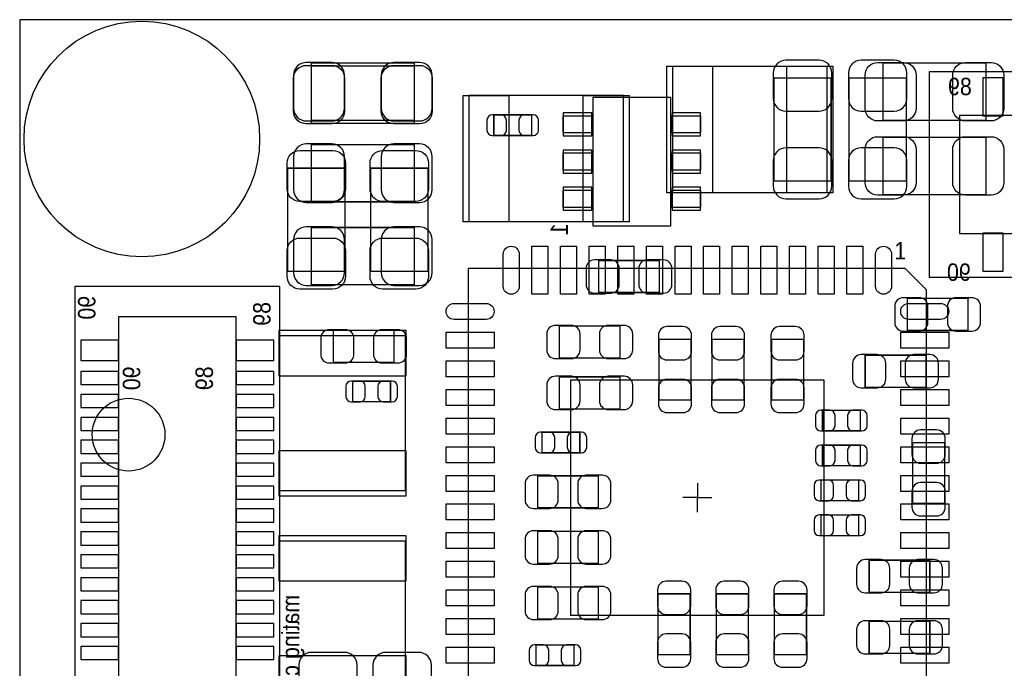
# Model space of a CAD drawing. Extents: x 6 to 62.7, y -1.8 to 30.1.
# Tile 3 of 12: x 6 to 23.2, y 18.8 to 30.1. Entities that reach past the tile are written whole.
import ezdxf

# ---------------------------------------------------------------- set-up
doc = ezdxf.new("R2010")
doc.units = 0
for name, color, linetype in [('BG_OUTLINE', 3, 'CONTINUOUS'), ('PG_ASSEMBLY_BOTTOM', 140, 'CONTINUOUS'), ('PG_ASSEMBLY_TOP', 140, 'CONTINUOUS'), ('PG_BODY_CENTER', 211, 'CONTINUOUS'), ('PIN_BOTTOM', 2, 'CONTINUOUS'), ('PIN_TOP', 160, 'CONTINUOUS')]:
    doc.layers.add(name, color=color, linetype=linetype)

msp = doc.modelspace()

# ---------------------------------------------------------------- linework, layer by layer
at = {"layer": 'BG_OUTLINE'}
for points in [[(6.031992, 0), (61.210952, 0), (61.210952, 30.1117), (6.031992, 30.1117)], [(6.031992, 30.1117), (6.031992, 0), (61.210952, 0), (61.210952, 30.1117)]]:
    msp.add_lwpolyline(points, close=True, dxfattribs=at)
at = {"layer": 'PG_ASSEMBLY_BOTTOM', "const_width": 0.024892}
for points in [[(11.12647, 29.354526), (11.12647, 28.354274), (12.926314, 28.354274), (12.926314, 29.354526), (11.12647, 29.354526)], [(20.204938, 29.093922), (19.204686, 29.093922), (19.204686, 27.294078), (20.204938, 27.294078), (20.204938, 29.093922)], [(20.517866, 27.294078), (21.518118, 27.294078), (21.518118, 29.093922), (20.517866, 29.093922), (20.517866, 27.294078)], [(14.972538, 28.090114), (14.972538, 28.450286), (14.312646, 28.450286), (14.312646, 28.090114), (14.972538, 28.090114)], [(11.12647, 27.932126), (11.12647, 26.931874), (12.926314, 26.931874), (12.926314, 27.932126), (11.12647, 27.932126)], [(12.926314, 25.484074), (12.926314, 26.484326), (11.12647, 26.484326), (11.12647, 25.484074), (12.926314, 25.484074)], [(17.20469, 25.348692), (17.20469, 25.908508), (16.144494, 25.908508), (16.144494, 25.348692), (17.20469, 25.348692)], [(21.534374, 25.24633), (21.534374, 24.686514), (22.59457, 24.686514), (22.59457, 25.24633), (21.534374, 25.24633)], [(16.51889, 24.205692), (16.51889, 24.765508), (15.458694, 24.765508), (15.458694, 24.205692), (16.51889, 24.205692)], [(12.56919, 24.129492), (12.56919, 24.689308), (11.508994, 24.689308), (11.508994, 24.129492), (12.56919, 24.129492)], [(17.197324, 23.472902), (17.75714, 23.472902), (17.75714, 24.533098), (17.197324, 24.533098), (17.197324, 23.472902)], [(18.123408, 23.472902), (18.683224, 23.472902), (18.683224, 24.533098), (18.123408, 24.533098), (18.123408, 23.472902)], [(19.7231, 24.533098), (19.163284, 24.533098), (19.163284, 23.472902), (19.7231, 23.472902), (19.7231, 24.533098)], [(21.859494, 23.695152), (21.859494, 24.254968), (20.799298, 24.254968), (20.799298, 23.695152), (21.859494, 23.695152)], [(11.848846, 23.802086), (11.848846, 23.441914), (12.508738, 23.441914), (12.508738, 23.802086), (11.848846, 23.802086)], [(15.458694, 23.876508), (15.458694, 23.316692), (16.51889, 23.316692), (16.51889, 23.876508), (15.458694, 23.876508)], [(20.053046, 23.294086), (20.053046, 22.933914), (20.712938, 22.933914), (20.712938, 23.294086), (20.053046, 23.294086)], [(15.815818, 22.550374), (15.815818, 22.910546), (15.155926, 22.910546), (15.155926, 22.550374), (15.815818, 22.550374)], [(21.627084, 21.669502), (22.1869, 21.669502), (22.1869, 22.729698), (21.627084, 22.729698), (21.627084, 21.669502)], [(20.053046, 22.684486), (20.053046, 22.324314), (20.712938, 22.324314), (20.712938, 22.684486), (20.053046, 22.684486)], [(16.13789, 21.589492), (16.13789, 22.149308), (15.077694, 22.149308), (15.077694, 21.589492), (16.13789, 21.589492)], [(20.027646, 22.074886), (20.027646, 21.714714), (20.687538, 21.714714), (20.687538, 22.074886), (20.027646, 22.074886)], [(20.027646, 21.465286), (20.027646, 21.105114), (20.687538, 21.105114), (20.687538, 21.465286), (20.027646, 21.465286)], [(16.13789, 20.619212), (16.13789, 21.179028), (15.077694, 21.179028), (15.077694, 20.619212), (16.13789, 20.619212)], [(20.868894, 20.676108), (20.868894, 20.116292), (21.92909, 20.116292), (21.92909, 20.676108), (20.868894, 20.676108)], [(15.077694, 20.208748), (15.077694, 19.648932), (16.13789, 19.648932), (16.13789, 20.208748), (15.077694, 20.208748)], [(17.7419, 20.088098), (17.182084, 20.088098), (17.182084, 19.027902), (17.7419, 19.027902), (17.7419, 20.088098)], [(18.7579, 20.088098), (18.198084, 20.088098), (18.198084, 19.027902), (18.7579, 19.027902), (18.7579, 20.088098)], [(19.214084, 19.027902), (19.7739, 19.027902), (19.7739, 20.088098), (19.214084, 20.088098), (19.214084, 19.027902)], [(21.92909, 19.049492), (21.92909, 19.609308), (20.868894, 19.609308), (20.868894, 19.049492), (21.92909, 19.049492)], [(15.711678, 18.836894), (15.711678, 19.197066), (15.051786, 19.197066), (15.051786, 18.836894), (15.711678, 18.836894)]]:
    msp.add_lwpolyline(points, dxfattribs=at)
at = {"layer": 'PG_ASSEMBLY_BOTTOM'}
for points in [[(42.71137, 29.19984), (21.91512, 29.19984), (21.91512, 25.61844), (42.71137, 25.61844), (42.71137, 29.19984)], [(42.181272, 28.43784), (22.445472, 28.43784), (22.445472, 26.38044), (42.181272, 26.38044), (42.181272, 28.43784)], [(10.576052, 4.656582), (10.576052, 25.452832), (6.994652, 25.452832), (6.994652, 4.656582), (10.576052, 4.656582)], [(9.814052, 5.18668), (9.814052, 24.92248), (7.756652, 24.92248), (7.756652, 5.18668), (9.814052, 5.18668)]]:
    msp.add_lwpolyline(points, dxfattribs=at)
for points in [[(16.049752, 26.50998), (16.049752, 28.76042), (17.401032, 28.76042), (17.401032, 26.50998)], [(15.526512, 28.13558), (15.526512, 28.4353), (16.024352, 28.4353), (16.024352, 28.13558)], [(17.426432, 28.13558), (17.426432, 28.4353), (17.924272, 28.4353), (17.924272, 28.13558)], [(15.526512, 27.48534), (15.526512, 27.78506), (16.024352, 27.78506), (16.024352, 27.48534)], [(17.426432, 27.48534), (17.426432, 27.78506), (17.924272, 27.78506), (17.924272, 27.48534)], [(15.526512, 26.8351), (15.526512, 27.13482), (16.024352, 27.13482), (16.024352, 26.8351)], [(17.426432, 26.8351), (17.426432, 27.13482), (17.924272, 27.13482), (17.924272, 26.8351)]]:
    msp.add_lwpolyline(points, close=True, dxfattribs=at)
at = {"layer": 'PG_ASSEMBLY_TOP', "const_width": 0.024892}
for points in [[(11.12647, 28.303474), (11.12647, 29.303726), (12.926314, 29.303726), (12.926314, 28.303474), (11.12647, 28.303474)], [(22.908514, 29.354526), (22.908514, 28.354274), (21.10867, 28.354274), (21.10867, 29.354526), (22.908514, 29.354526)], [(22.908514, 28.059126), (22.908514, 27.058874), (21.10867, 27.058874), (21.10867, 28.059126), (22.908514, 28.059126)], [(10.713466, 27.519122), (11.713718, 27.519122), (11.713718, 25.719278), (10.713466, 25.719278), (10.713466, 27.519122)], [(12.161266, 27.519122), (13.161518, 27.519122), (13.161518, 25.719278), (12.161266, 25.719278), (12.161266, 27.519122)]]:
    msp.add_lwpolyline(points, dxfattribs=at)
at = {"layer": 'PG_ASSEMBLY_TOP'}
for points in [[(17.432782, 27.093926), (20.132802, 27.093926), (20.132802, 29.29382), (17.432782, 29.29382), (17.432782, 27.093926)], [(16.576802, 28.786074), (13.876782, 28.786074), (13.876782, 26.58618), (16.576802, 26.58618), (16.576802, 28.786074)], [(21.498052, 25.7683), (13.867892, 25.7683), (13.867892, 17.7673), (21.868892, 17.7673), (21.868892, 25.39746), (21.498052, 25.7683)], [(12.770866, 21.89099), (12.770866, 24.59101), (10.570972, 24.59101), (10.570972, 21.89099), (12.770866, 21.89099)], [(10.570718, 21.00961), (10.570718, 18.30959), (12.770612, 18.30959), (12.770612, 21.00961), (10.570718, 21.00961)]]:
    msp.add_lwpolyline(points, dxfattribs=at)
at = {"layer": 'PG_BODY_CENTER'}
for points in [[(17.868392, 22.0218), (17.868392, 21.7678), (17.614392, 21.7678)], [(17.868392, 21.5138), (17.868392, 21.7678), (18.122392, 21.7678)]]:
    msp.add_lwpolyline(points, dxfattribs=at)
at = {"layer": 'PIN_BOTTOM'}
for points in [[(11.0363, 28.344368), (11.486388, 28.344368, 0.414414), (11.706352, 28.564332), (11.706352, 29.144468, 0.414414), (11.486388, 29.364432), (11.0363, 29.364432, 0.414414), (10.816336, 29.144468), (10.816336, 28.564332, 0.414414)], [(13.016484, 29.364432), (12.566396, 29.364432, 0.414414), (12.346432, 29.144468), (12.346432, 28.564332, 0.414414), (12.566396, 28.344368), (13.016484, 28.344368, 0.414414), (13.236448, 28.564332), (13.236448, 29.144468, 0.414414)], [(19.19478, 29.184092), (19.19478, 28.734004, 0.414414), (19.414744, 28.51404), (19.99488, 28.51404, 0.414414), (20.214844, 28.734004), (20.214844, 29.184092, 0.414414), (19.99488, 29.404056), (19.414744, 29.404056, 0.414414)], [(20.50796, 29.184092), (20.50796, 28.734004, 0.414414), (20.727924, 28.51404), (21.30806, 28.51404, 0.414414), (21.528024, 28.734004), (21.528024, 29.184092, 0.414414), (21.30806, 29.404056), (20.727924, 29.404056, 0.414414)], [(14.282674, 28.090114), (14.442694, 28.090114, 0.413587), (14.53261, 28.180284), (14.53261, 28.360116, 0.413587), (14.442694, 28.450286), (14.282674, 28.450286, 0.413587), (14.192758, 28.360116), (14.192758, 28.180284, 0.413587)], [(15.00251, 28.450286), (14.84249, 28.450286, 0.413587), (14.752574, 28.360116), (14.752574, 28.180284, 0.413587), (14.84249, 28.090114), (15.00251, 28.090114, 0.413587), (15.092426, 28.180284), (15.092426, 28.360116, 0.413587)], [(11.0363, 26.921968), (11.486388, 26.921968, 0.414414), (11.706352, 27.141932), (11.706352, 27.722068, 0.414414), (11.486388, 27.942032), (11.0363, 27.942032, 0.414414), (10.816336, 27.722068), (10.816336, 27.141932, 0.414414)], [(13.016484, 27.942032), (12.566396, 27.942032, 0.414414), (12.346432, 27.722068), (12.346432, 27.141932, 0.414414), (12.566396, 26.921968), (13.016484, 26.921968, 0.414414), (13.236448, 27.141932), (13.236448, 27.722068, 0.414414)], [(20.214844, 27.203908), (20.214844, 27.653996, 0.414414), (19.99488, 27.87396), (19.414744, 27.87396, 0.414414), (19.19478, 27.653996), (19.19478, 27.203908, 0.414414), (19.414744, 26.983944), (19.99488, 26.983944, 0.414414)], [(21.528024, 27.203908), (21.528024, 27.653996, 0.414414), (21.30806, 27.87396), (20.727924, 27.87396, 0.414414), (20.50796, 27.653996), (20.50796, 27.203908, 0.414414), (20.727924, 26.983944), (21.30806, 26.983944, 0.414414)], [(11.0363, 25.474168), (11.486388, 25.474168, 0.414414), (11.706352, 25.694132), (11.706352, 26.274268, 0.414414), (11.486388, 26.494232), (11.0363, 26.494232, 0.414414), (10.816336, 26.274268), (10.816336, 25.694132, 0.414414)], [(13.016484, 26.494232), (12.566396, 26.494232, 0.414414), (12.346432, 26.274268), (12.346432, 25.694132, 0.414414), (12.566396, 25.474168), (13.016484, 25.474168, 0.414414), (13.236448, 25.694132), (13.236448, 26.274268, 0.414414)], [(16.074644, 25.338532), (16.354552, 25.338532, 0.414846), (16.504666, 25.488646), (16.504666, 25.768554, 0.414846), (16.354552, 25.918668), (16.074644, 25.918668, 0.414846), (15.92453, 25.768554), (15.92453, 25.488646, 0.414846)], [(17.27454, 25.918668), (16.994632, 25.918668, 0.414846), (16.844518, 25.768554), (16.844518, 25.488646, 0.414846), (16.994632, 25.338532), (17.27454, 25.338532, 0.414846), (17.424654, 25.488646), (17.424654, 25.768554, 0.414846)], [(21.464524, 24.676354), (21.744432, 24.676354, 0.414846), (21.894546, 24.826468), (21.894546, 25.106376, 0.414846), (21.744432, 25.25649), (21.464524, 25.25649, 0.414846), (21.31441, 25.106376), (21.31441, 24.826468, 0.414846)], [(22.66442, 25.25649), (22.384512, 25.25649, 0.414846), (22.234398, 25.106376), (22.234398, 24.826468, 0.414846), (22.384512, 24.676354), (22.66442, 24.676354, 0.414846), (22.814534, 24.826468), (22.814534, 25.106376, 0.414846)], [(15.388844, 24.195532), (15.668752, 24.195532, 0.414846), (15.818866, 24.345646), (15.818866, 24.625554, 0.414846), (15.668752, 24.775668), (15.388844, 24.775668, 0.414846), (15.23873, 24.625554), (15.23873, 24.345646, 0.414846)], [(16.58874, 24.775668), (16.308832, 24.775668, 0.414846), (16.158718, 24.625554), (16.158718, 24.345646, 0.414846), (16.308832, 24.195532), (16.58874, 24.195532, 0.414846), (16.738854, 24.345646), (16.738854, 24.625554, 0.414846)], [(11.439144, 24.119332), (11.719052, 24.119332, 0.414846), (11.869166, 24.269446), (11.869166, 24.549354, 0.414846), (11.719052, 24.699468), (11.439144, 24.699468, 0.414846), (11.28903, 24.549354), (11.28903, 24.269446, 0.414846)], [(12.63904, 24.699468), (12.359132, 24.699468, 0.414846), (12.209018, 24.549354), (12.209018, 24.269446, 0.414846), (12.359132, 24.119332), (12.63904, 24.119332, 0.414846), (12.789154, 24.269446), (12.789154, 24.549354, 0.414846)], [(17.187164, 24.602948), (17.187164, 24.32304, 0.414846), (17.337278, 24.172926), (17.617186, 24.172926, 0.414846), (17.7673, 24.32304), (17.7673, 24.602948, 0.414846), (17.617186, 24.753062), (17.337278, 24.753062, 0.414846)], [(18.113248, 24.602948), (18.113248, 24.32304, 0.414846), (18.263362, 24.172926), (18.54327, 24.172926, 0.414846), (18.693384, 24.32304), (18.693384, 24.602948, 0.414846), (18.54327, 24.753062), (18.263362, 24.753062, 0.414846)], [(19.153124, 24.602948), (19.153124, 24.32304, 0.414846), (19.303238, 24.172926), (19.583146, 24.172926, 0.414846), (19.73326, 24.32304), (19.73326, 24.602948, 0.414846), (19.583146, 24.753062), (19.303238, 24.753062, 0.414846)], [(20.729448, 23.684992), (21.009356, 23.684992, 0.414846), (21.15947, 23.835106), (21.15947, 24.115014, 0.414846), (21.009356, 24.265128), (20.729448, 24.265128, 0.414846), (20.579334, 24.115014), (20.579334, 23.835106, 0.414846)], [(21.929344, 24.265128), (21.649436, 24.265128, 0.414846), (21.499322, 24.115014), (21.499322, 23.835106, 0.414846), (21.649436, 23.684992), (21.929344, 23.684992, 0.414846), (22.079458, 23.835106), (22.079458, 24.115014, 0.414846)], [(11.818874, 23.441914), (11.978894, 23.441914, 0.413587), (12.06881, 23.532084), (12.06881, 23.711916, 0.413587), (11.978894, 23.802086), (11.818874, 23.802086, 0.413587), (11.728958, 23.711916), (11.728958, 23.532084, 0.413587)], [(12.53871, 23.802086), (12.37869, 23.802086, 0.413587), (12.288774, 23.711916), (12.288774, 23.532084, 0.413587), (12.37869, 23.441914), (12.53871, 23.441914, 0.413587), (12.628626, 23.532084), (12.628626, 23.711916, 0.413587)], [(15.388844, 23.306532), (15.668752, 23.306532, 0.414846), (15.818866, 23.456646), (15.818866, 23.736554, 0.414846), (15.668752, 23.886668), (15.388844, 23.886668, 0.414846), (15.23873, 23.736554), (15.23873, 23.456646, 0.414846)], [(16.58874, 23.886668), (16.308832, 23.886668, 0.414846), (16.158718, 23.736554), (16.158718, 23.456646, 0.414846), (16.308832, 23.306532), (16.58874, 23.306532, 0.414846), (16.738854, 23.456646), (16.738854, 23.736554, 0.414846)], [(17.7673, 23.403052), (17.7673, 23.68296, 0.414846), (17.617186, 23.833074), (17.337278, 23.833074, 0.414846), (17.187164, 23.68296), (17.187164, 23.403052, 0.414846), (17.337278, 23.252938), (17.617186, 23.252938, 0.414846)], [(18.693384, 23.403052), (18.693384, 23.68296, 0.414846), (18.54327, 23.833074), (18.263362, 23.833074, 0.414846), (18.113248, 23.68296), (18.113248, 23.403052, 0.414846), (18.263362, 23.252938), (18.54327, 23.252938, 0.414846)], [(19.73326, 23.403052), (19.73326, 23.68296, 0.414846), (19.583146, 23.833074), (19.303238, 23.833074, 0.414846), (19.153124, 23.68296), (19.153124, 23.403052, 0.414846), (19.303238, 23.252938), (19.583146, 23.252938, 0.414846)], [(20.023074, 22.933914), (20.183094, 22.933914, 0.413587), (20.27301, 23.024084), (20.27301, 23.203916, 0.413587), (20.183094, 23.294086), (20.023074, 23.294086, 0.413587), (19.933158, 23.203916), (19.933158, 23.024084, 0.413587)], [(20.74291, 23.294086), (20.58289, 23.294086, 0.413587), (20.492974, 23.203916), (20.492974, 23.024084, 0.413587), (20.58289, 22.933914), (20.74291, 22.933914, 0.413587), (20.832826, 23.024084), (20.832826, 23.203916, 0.413587)], [(15.125954, 22.550374), (15.285974, 22.550374, 0.413587), (15.37589, 22.640544), (15.37589, 22.820376, 0.413587), (15.285974, 22.910546), (15.125954, 22.910546, 0.413587), (15.036038, 22.820376), (15.036038, 22.640544, 0.413587)], [(15.84579, 22.910546), (15.68577, 22.910546, 0.413587), (15.595854, 22.820376), (15.595854, 22.640544, 0.413587), (15.68577, 22.550374), (15.84579, 22.550374, 0.413587), (15.935706, 22.640544), (15.935706, 22.820376, 0.413587)], [(21.616924, 22.799548), (21.616924, 22.51964, 0.414846), (21.767038, 22.369526), (22.046946, 22.369526, 0.414846), (22.19706, 22.51964), (22.19706, 22.799548, 0.414846), (22.046946, 22.949662), (21.767038, 22.949662, 0.414846)], [(20.023074, 22.324314), (20.183094, 22.324314, 0.413587), (20.27301, 22.414484), (20.27301, 22.594316, 0.413587), (20.183094, 22.684486), (20.023074, 22.684486, 0.413587), (19.933158, 22.594316), (19.933158, 22.414484, 0.413587)], [(20.74291, 22.684486), (20.58289, 22.684486, 0.413587), (20.492974, 22.594316), (20.492974, 22.414484, 0.413587), (20.58289, 22.324314), (20.74291, 22.324314, 0.413587), (20.832826, 22.414484), (20.832826, 22.594316, 0.413587)], [(15.007844, 21.579332), (15.287752, 21.579332, 0.414846), (15.437866, 21.729446), (15.437866, 22.009354, 0.414846), (15.287752, 22.159468), (15.007844, 22.159468, 0.414846), (14.85773, 22.009354), (14.85773, 21.729446, 0.414846)], [(16.20774, 22.159468), (15.927832, 22.159468, 0.414846), (15.777718, 22.009354), (15.777718, 21.729446, 0.414846), (15.927832, 21.579332), (16.20774, 21.579332, 0.414846), (16.357854, 21.729446), (16.357854, 22.009354, 0.414846)], [(19.997674, 21.714714), (20.157694, 21.714714, 0.413587), (20.24761, 21.804884), (20.24761, 21.984716, 0.413587), (20.157694, 22.074886), (19.997674, 22.074886, 0.413587), (19.907758, 21.984716), (19.907758, 21.804884, 0.413587)], [(20.71751, 22.074886), (20.55749, 22.074886, 0.413587), (20.467574, 21.984716), (20.467574, 21.804884, 0.413587), (20.55749, 21.714714), (20.71751, 21.714714, 0.413587), (20.807426, 21.804884), (20.807426, 21.984716, 0.413587)], [(22.19706, 21.599652), (22.19706, 21.87956, 0.414846), (22.046946, 22.029674), (21.767038, 22.029674, 0.414846), (21.616924, 21.87956), (21.616924, 21.599652, 0.414846), (21.767038, 21.449538), (22.046946, 21.449538, 0.414846)], [(19.997674, 21.105114), (20.157694, 21.105114, 0.413587), (20.24761, 21.195284), (20.24761, 21.375116, 0.413587), (20.157694, 21.465286), (19.997674, 21.465286, 0.413587), (19.907758, 21.375116), (19.907758, 21.195284, 0.413587)], [(20.71751, 21.465286), (20.55749, 21.465286, 0.413587), (20.467574, 21.375116), (20.467574, 21.195284, 0.413587), (20.55749, 21.105114), (20.71751, 21.105114, 0.413587), (20.807426, 21.195284), (20.807426, 21.375116, 0.413587)], [(15.007844, 20.609052), (15.287752, 20.609052, 0.414846), (15.437866, 20.759166), (15.437866, 21.039074, 0.414846), (15.287752, 21.189188), (15.007844, 21.189188, 0.414846), (14.85773, 21.039074), (14.85773, 20.759166, 0.414846)], [(16.20774, 21.189188), (15.927832, 21.189188, 0.414846), (15.777718, 21.039074), (15.777718, 20.759166, 0.414846), (15.927832, 20.609052), (16.20774, 20.609052, 0.414846), (16.357854, 20.759166), (16.357854, 21.039074, 0.414846)], [(20.799044, 20.106132), (21.078952, 20.106132, 0.414846), (21.229066, 20.256246), (21.229066, 20.536154, 0.414846), (21.078952, 20.686268), (20.799044, 20.686268, 0.414846), (20.64893, 20.536154), (20.64893, 20.256246, 0.414846)], [(21.99894, 20.686268), (21.719032, 20.686268, 0.414846), (21.568918, 20.536154), (21.568918, 20.256246, 0.414846), (21.719032, 20.106132), (21.99894, 20.106132, 0.414846), (22.149054, 20.256246), (22.149054, 20.536154, 0.414846)], [(17.171924, 20.157948), (17.171924, 19.87804, 0.414846), (17.322038, 19.727926), (17.601946, 19.727926, 0.414846), (17.75206, 19.87804), (17.75206, 20.157948, 0.414846), (17.601946, 20.308062), (17.322038, 20.308062, 0.414846)], [(18.187924, 20.157948), (18.187924, 19.87804, 0.414846), (18.338038, 19.727926), (18.617946, 19.727926, 0.414846), (18.76806, 19.87804), (18.76806, 20.157948, 0.414846), (18.617946, 20.308062), (18.338038, 20.308062, 0.414846)], [(19.203924, 20.157948), (19.203924, 19.87804, 0.414846), (19.354038, 19.727926), (19.633946, 19.727926, 0.414846), (19.78406, 19.87804), (19.78406, 20.157948, 0.414846), (19.633946, 20.308062), (19.354038, 20.308062, 0.414846)], [(15.007844, 19.638772), (15.287752, 19.638772, 0.414846), (15.437866, 19.788886), (15.437866, 20.068794, 0.414846), (15.287752, 20.218908), (15.007844, 20.218908, 0.414846), (14.85773, 20.068794), (14.85773, 19.788886, 0.414846)], [(16.20774, 20.218908), (15.927832, 20.218908, 0.414846), (15.777718, 20.068794), (15.777718, 19.788886, 0.414846), (15.927832, 19.638772), (16.20774, 19.638772, 0.414846), (16.357854, 19.788886), (16.357854, 20.068794, 0.414846)], [(20.799044, 19.039332), (21.078952, 19.039332, 0.414846), (21.229066, 19.189446), (21.229066, 19.469354, 0.414846), (21.078952, 19.619468), (20.799044, 19.619468, 0.414846), (20.64893, 19.469354), (20.64893, 19.189446, 0.414846)], [(21.99894, 19.619468), (21.719032, 19.619468, 0.414846), (21.568918, 19.469354), (21.568918, 19.189446, 0.414846), (21.719032, 19.039332), (21.99894, 19.039332, 0.414846), (22.149054, 19.189446), (22.149054, 19.469354, 0.414846)], [(17.75206, 18.958052), (17.75206, 19.23796, 0.414846), (17.601946, 19.388074), (17.322038, 19.388074, 0.414846), (17.171924, 19.23796), (17.171924, 18.958052, 0.414846), (17.322038, 18.807938), (17.601946, 18.807938, 0.414846)], [(18.76806, 18.958052), (18.76806, 19.23796, 0.414846), (18.617946, 19.388074), (18.338038, 19.388074, 0.414846), (18.187924, 19.23796), (18.187924, 18.958052, 0.414846), (18.338038, 18.807938), (18.617946, 18.807938, 0.414846)], [(19.78406, 18.958052), (19.78406, 19.23796, 0.414846), (19.633946, 19.388074), (19.354038, 19.388074, 0.414846), (19.203924, 19.23796), (19.203924, 18.958052, 0.414846), (19.354038, 18.807938), (19.633946, 18.807938, 0.414846)], [(15.021814, 18.836894), (15.181834, 18.836894, 0.413587), (15.27175, 18.927064), (15.27175, 19.106896, 0.413587), (15.181834, 19.197066), (15.021814, 19.197066, 0.413587), (14.931898, 19.106896), (14.931898, 18.927064, 0.413587)], [(15.74165, 19.197066), (15.58163, 19.197066, 0.413587), (15.491714, 19.106896), (15.491714, 18.927064, 0.413587), (15.58163, 18.836894), (15.74165, 18.836894, 0.413587), (15.831566, 18.927064), (15.831566, 19.106896, 0.413587)], [(10.90676, 18.846292), (10.90676, 18.396204, 0.414414), (11.126724, 18.17624), (11.70686, 18.17624, 0.414414), (11.926824, 18.396204), (11.926824, 18.846292, 0.414414), (11.70686, 19.066256), (11.126724, 19.066256, 0.414414)], [(12.20216, 18.846292), (12.20216, 18.396204, 0.414414), (12.422124, 18.17624), (13.00226, 18.17624, 0.414414), (13.222224, 18.396204), (13.222224, 18.846292, 0.414414), (13.00226, 19.066256), (12.422124, 19.066256, 0.414414)]]:
    msp.add_lwpolyline(points, format="xyb", close=True, dxfattribs=at)
for points in [[(23.207472, 28.43403), (23.207472, 29.09443), (22.851872, 29.09443), (22.851872, 28.43403)], [(15.525242, 28.08478), (16.025622, 28.08478), (16.025622, 28.4861), (15.525242, 28.4861)], [(17.425162, 28.08478), (17.925542, 28.08478), (17.925542, 28.4861), (17.425162, 28.4861)], [(15.525242, 27.43454), (16.025622, 27.43454), (16.025622, 27.83586), (15.525242, 27.83586)], [(17.425162, 27.43454), (17.925542, 27.43454), (17.925542, 27.83586), (17.425162, 27.83586)], [(15.525242, 26.7843), (16.025622, 26.7843), (16.025622, 27.18562), (15.525242, 27.18562)], [(17.425162, 26.7843), (17.925542, 26.7843), (17.925542, 27.18562), (17.425162, 27.18562)], [(23.207472, 25.72385), (23.207472, 26.38425), (22.851872, 26.38425), (22.851872, 25.72385)], [(7.100062, 24.16048), (7.760462, 24.16048), (7.760462, 24.51608), (7.100062, 24.51608)], [(9.810242, 24.16048), (10.470642, 24.16048), (10.470642, 24.51608), (9.810242, 24.51608)], [(7.100062, 23.74138), (7.760462, 23.74138), (7.760462, 23.96998), (7.100062, 23.96998)], [(9.810242, 23.74138), (10.470642, 23.74138), (10.470642, 23.96998), (9.810242, 23.96998)], [(7.100062, 23.34133), (7.760462, 23.34133), (7.760462, 23.56993), (7.100062, 23.56993)], [(9.810242, 23.34133), (10.470642, 23.34133), (10.470642, 23.56993), (9.810242, 23.56993)], [(7.100062, 22.94128), (7.760462, 22.94128), (7.760462, 23.16988), (7.100062, 23.16988)], [(9.810242, 22.94128), (10.470642, 22.94128), (10.470642, 23.16988), (9.810242, 23.16988)], [(7.100062, 22.54123), (7.760462, 22.54123), (7.760462, 22.76983), (7.100062, 22.76983)], [(9.810242, 22.54123), (10.470642, 22.54123), (10.470642, 22.76983), (9.810242, 22.76983)], [(7.100062, 22.14118), (7.760462, 22.14118), (7.760462, 22.36978), (7.100062, 22.36978)], [(9.810242, 22.14118), (10.470642, 22.14118), (10.470642, 22.36978), (9.810242, 22.36978)], [(7.100062, 21.74113), (7.760462, 21.74113), (7.760462, 21.96973), (7.100062, 21.96973)], [(9.810242, 21.74113), (10.470642, 21.74113), (10.470642, 21.96973), (9.810242, 21.96973)], [(7.100062, 21.34108), (7.760462, 21.34108), (7.760462, 21.56968), (7.100062, 21.56968)], [(9.810242, 21.34108), (10.470642, 21.34108), (10.470642, 21.56968), (9.810242, 21.56968)], [(7.100062, 20.94103), (7.760462, 20.94103), (7.760462, 21.16963), (7.100062, 21.16963)], [(9.810242, 20.94103), (10.470642, 20.94103), (10.470642, 21.16963), (9.810242, 21.16963)], [(7.100062, 20.54098), (7.760462, 20.54098), (7.760462, 20.76958), (7.100062, 20.76958)], [(9.810242, 20.54098), (10.470642, 20.54098), (10.470642, 20.76958), (9.810242, 20.76958)], [(7.100062, 20.14093), (7.760462, 20.14093), (7.760462, 20.36953), (7.100062, 20.36953)], [(9.810242, 20.14093), (10.470642, 20.14093), (10.470642, 20.36953), (9.810242, 20.36953)], [(7.100062, 19.74088), (7.760462, 19.74088), (7.760462, 19.96948), (7.100062, 19.96948)], [(9.810242, 19.74088), (10.470642, 19.74088), (10.470642, 19.96948), (9.810242, 19.96948)], [(7.100062, 19.34083), (7.760462, 19.34083), (7.760462, 19.56943), (7.100062, 19.56943)], [(9.810242, 19.34083), (10.470642, 19.34083), (10.470642, 19.56943), (9.810242, 19.56943)], [(7.100062, 18.94078), (7.760462, 18.94078), (7.760462, 19.16938), (7.100062, 19.16938)], [(9.810242, 18.94078), (10.470642, 18.94078), (10.470642, 19.16938), (9.810242, 19.16938)]]:
    msp.add_lwpolyline(points, close=True, dxfattribs=at)
msp.add_circle((8.165592, 28.0289), 2.0574, dxfattribs=at)
at = {"layer": 'PIN_TOP'}
for points in [[(11.0363, 29.313632), (11.486388, 29.313632, -0.414414), (11.706352, 29.093668), (11.706352, 28.513532, -0.414414), (11.486388, 28.293568), (11.0363, 28.293568, -0.414414), (10.816336, 28.513532), (10.816336, 29.093668, -0.414414)], [(13.016484, 28.293568), (12.566396, 28.293568, -0.414414), (12.346432, 28.513532), (12.346432, 29.093668, -0.414414), (12.566396, 29.313632), (13.016484, 29.313632, -0.414414), (13.236448, 29.093668), (13.236448, 28.513532, -0.414414)], [(21.0185, 29.364432), (21.468588, 29.364432, -0.414414), (21.688552, 29.144468), (21.688552, 28.564332, -0.414414), (21.468588, 28.344368), (21.0185, 28.344368, -0.414414), (20.798536, 28.564332), (20.798536, 29.144468, -0.414414)], [(22.998684, 28.344368), (22.548596, 28.344368, -0.414414), (22.328632, 28.564332), (22.328632, 29.144468, -0.414414), (22.548596, 29.364432), (22.998684, 29.364432, -0.414414), (23.218648, 29.144468), (23.218648, 28.564332, -0.414414)], [(21.0185, 28.069032), (21.468588, 28.069032, -0.414414), (21.688552, 27.849068), (21.688552, 27.268932, -0.414414), (21.468588, 27.048968), (21.0185, 27.048968, -0.414414), (20.798536, 27.268932), (20.798536, 27.849068, -0.414414)], [(22.998684, 27.048968), (22.548596, 27.048968, -0.414414), (22.328632, 27.268932), (22.328632, 27.849068, -0.414414), (22.548596, 28.069032), (22.998684, 28.069032, -0.414414), (23.218648, 27.849068), (23.218648, 27.268932, -0.414414)], [(11.723624, 27.609292), (11.723624, 27.159204, -0.414414), (11.50366, 26.93924), (10.923524, 26.93924, -0.414414), (10.70356, 27.159204), (10.70356, 27.609292, -0.414414), (10.923524, 27.829256), (11.50366, 27.829256, -0.414414)], [(13.171424, 27.609292), (13.171424, 27.159204, -0.414414), (12.95146, 26.93924), (12.371324, 26.93924, -0.414414), (12.15136, 27.159204), (12.15136, 27.609292, -0.414414), (12.371324, 27.829256), (12.95146, 27.829256, -0.414414)], [(10.70356, 25.629108), (10.70356, 26.079196, -0.414414), (10.923524, 26.29916), (11.50366, 26.29916, -0.414414), (11.723624, 26.079196), (11.723624, 25.629108, -0.414414), (11.50366, 25.409144), (10.923524, 25.409144, -0.414414)], [(12.15136, 25.629108), (12.15136, 26.079196, -0.414414), (12.371324, 26.29916), (12.95146, 26.29916, -0.414414), (13.171424, 26.079196), (13.171424, 25.629108, -0.414414), (12.95146, 25.409144), (12.371324, 25.409144, -0.414414)], [(14.477492, 25.45842), (14.477492, 26.01722, -1), (14.756892, 26.01722), (14.756892, 25.45842, -1)], [(20.979892, 25.45842), (20.979892, 26.01722, -1), (21.259292, 26.01722), (21.259292, 25.45842, -1)], [(13.618972, 25.1587), (14.177772, 25.1587, -1), (14.177772, 24.8793), (13.618972, 24.8793, -1)], [(21.559012, 25.1587), (22.117812, 25.1587, -1), (22.117812, 24.8793), (21.559012, 24.8793, -1)]]:
    msp.add_lwpolyline(points, format="xyb", close=True, dxfattribs=at)
for points in [[(17.333722, 27.0891), (17.333722, 29.2989), (18.133822, 29.2989), (18.133822, 27.0891)], [(19.431762, 27.0891), (19.431762, 29.2989), (20.231862, 29.2989), (20.231862, 27.0891)], [(14.577822, 28.7909), (14.577822, 26.5811), (13.777722, 26.5811), (13.777722, 28.7909)], [(16.675862, 28.7909), (16.675862, 26.5811), (15.875762, 26.5811), (15.875762, 28.7909)], [(14.977872, 26.15692), (15.257272, 26.15692), (15.257272, 25.31872), (14.977872, 25.31872)], [(15.478252, 26.15692), (15.757652, 26.15692), (15.757652, 25.31872), (15.478252, 25.31872)], [(15.978632, 26.15692), (16.258032, 26.15692), (16.258032, 25.31872), (15.978632, 25.31872)], [(16.479012, 26.15692), (16.758412, 26.15692), (16.758412, 25.31872), (16.479012, 25.31872)], [(16.979392, 26.15692), (17.258792, 26.15692), (17.258792, 25.31872), (16.979392, 25.31872)], [(17.479772, 26.15692), (17.759172, 26.15692), (17.759172, 25.31872), (17.479772, 25.31872)], [(17.977612, 26.15692), (18.257012, 26.15692), (18.257012, 25.31872), (17.977612, 25.31872)], [(18.477992, 26.15692), (18.757392, 26.15692), (18.757392, 25.31872), (18.477992, 25.31872)], [(18.978372, 26.15692), (19.257772, 26.15692), (19.257772, 25.31872), (18.978372, 25.31872)], [(19.478752, 26.15692), (19.758152, 26.15692), (19.758152, 25.31872), (19.478752, 25.31872)], [(19.979132, 26.15692), (20.258532, 26.15692), (20.258532, 25.31872), (19.979132, 25.31872)], [(20.479512, 26.15692), (20.758912, 26.15692), (20.758912, 25.31872), (20.479512, 25.31872)], [(12.775692, 23.88997), (10.565892, 23.88997), (10.565892, 24.69007), (12.775692, 24.69007)], [(14.317472, 24.65832), (14.317472, 24.37892), (13.479272, 24.37892), (13.479272, 24.65832)], [(22.257512, 24.65832), (22.257512, 24.37892), (21.419312, 24.37892), (21.419312, 24.65832)], [(14.317472, 24.15794), (14.317472, 23.87854), (13.479272, 23.87854), (13.479272, 24.15794)], [(22.257512, 24.15794), (22.257512, 23.87854), (21.419312, 23.87854), (21.419312, 24.15794)], [(15.658592, 23.8252), (20.078192, 23.8252), (20.078192, 19.7104), (15.658592, 19.7104)], [(14.317472, 23.65756), (14.317472, 23.37816), (13.479272, 23.37816), (13.479272, 23.65756)], [(22.257512, 23.65756), (22.257512, 23.37816), (21.419312, 23.37816), (21.419312, 23.65756)], [(14.317472, 23.15718), (14.317472, 22.87778), (13.479272, 22.87778), (13.479272, 23.15718)], [(22.257512, 23.15718), (22.257512, 22.87778), (21.419312, 22.87778), (21.419312, 23.15718)], [(12.775692, 21.79193), (10.565892, 21.79193), (10.565892, 22.59203), (12.775692, 22.59203)], [(14.317472, 22.6568), (14.317472, 22.3774), (13.479272, 22.3774), (13.479272, 22.6568)], [(22.257512, 22.6568), (22.257512, 22.3774), (21.419312, 22.3774), (21.419312, 22.6568)], [(14.317472, 22.15642), (14.317472, 21.87702), (13.479272, 21.87702), (13.479272, 22.15642)], [(22.257512, 22.15642), (22.257512, 21.87702), (21.419312, 21.87702), (21.419312, 22.15642)], [(14.317472, 21.65858), (14.317472, 21.37918), (13.479272, 21.37918), (13.479272, 21.65858)], [(22.257512, 21.65858), (22.257512, 21.37918), (21.419312, 21.37918), (21.419312, 21.65858)], [(14.317472, 21.1582), (14.317472, 20.8788), (13.479272, 20.8788), (13.479272, 21.1582)], [(22.257512, 21.1582), (22.257512, 20.8788), (21.419312, 20.8788), (21.419312, 21.1582)], [(10.565892, 21.10867), (12.775692, 21.10867), (12.775692, 20.30857), (10.565892, 20.30857)], [(14.317472, 20.65782), (14.317472, 20.37842), (13.479272, 20.37842), (13.479272, 20.65782)], [(22.257512, 20.65782), (22.257512, 20.37842), (21.419312, 20.37842), (21.419312, 20.65782)], [(14.317472, 20.15744), (14.317472, 19.87804), (13.479272, 19.87804), (13.479272, 20.15744)], [(22.257512, 20.15744), (22.257512, 19.87804), (21.419312, 19.87804), (21.419312, 20.15744)], [(14.317472, 19.65706), (14.317472, 19.37766), (13.479272, 19.37766), (13.479272, 19.65706)], [(22.257512, 19.65706), (22.257512, 19.37766), (21.419312, 19.37766), (21.419312, 19.65706)], [(14.317472, 19.15668), (14.317472, 18.87728), (13.479272, 18.87728), (13.479272, 19.15668)], [(22.257512, 19.15668), (22.257512, 18.87728), (21.419312, 18.87728), (21.419312, 19.15668)], [(10.565892, 19.01063), (12.775692, 19.01063), (12.775692, 18.21053), (10.565892, 18.21053)]]:
    msp.add_lwpolyline(points, close=True, dxfattribs=at)
for centre, radius in [((8.165592, 28.0289), 2.0574), ((7.933182, 22.867874), 0.635)]:
    msp.add_circle(centre, radius, dxfattribs=at)

# ---------------------------------------------------------------- texts
at = {"layer": 'PG_ASSEMBLY_BOTTOM', "text_generation_flag": 2, "width": 0.916667}
for s, p in [('89', (22.661372, 28.79344)), ('90', (22.643592, 25.5524))]:
    msp.add_text(s, height=0.3048, dxfattribs=at).set_placement(p)
for s, p in [('1', (15.607792, 26.5557)), ('90', (7.355078, 25.291542)), ('89', (10.413492, 25.1841)), ('90', (8.137652, 24.05888)), ('89', (9.407652, 24.05888)), ('mating connector DF40C-90DS-0.4V(51)', (10.914634, 20.07108))]:
    msp.add_text(s, height=0.3048, rotation=90, dxfattribs=at).set_placement(p)
at = {"layer": 'PG_ASSEMBLY_TOP', "width": 0.916667}
msp.add_text('1', height=0.3048, dxfattribs=at).set_placement((21.307298, 25.926796))

doc.saveas('drawing.dxf')
